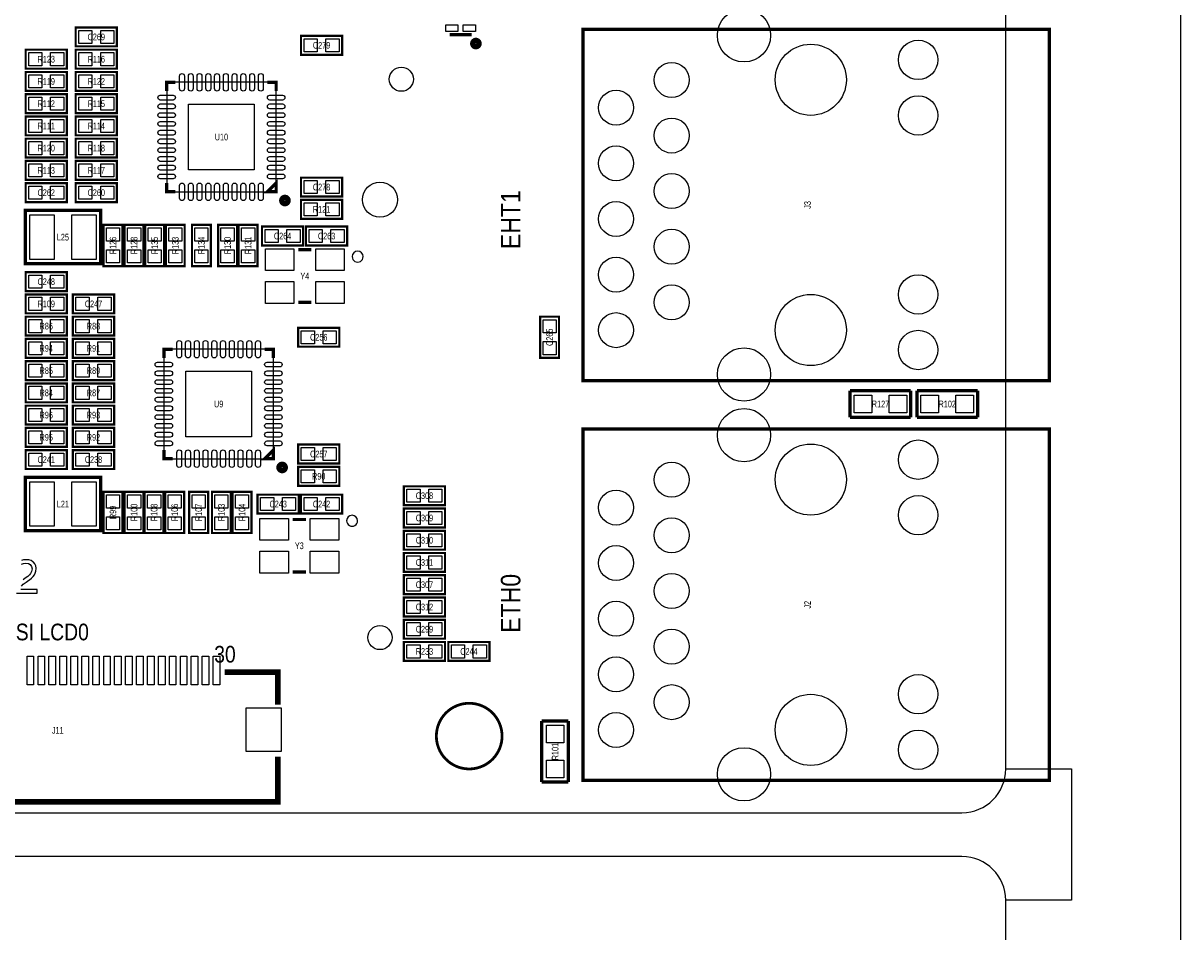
# Model space of a CAD drawing. Extents: x -8 to 119, y -73 to 71.
# Tile 11 of 12: x 66 to 119, y -5 to 36. Entities that reach past the tile are written whole.
import ezdxf
from ezdxf.enums import TextEntityAlignment as Align

# ---------------------------------------------------------------- set-up
doc = ezdxf.new("R2010")
doc.units = 0
for name, color, linetype in [('BG_OUTLINE', 12, 'CONTINUOUS'), ('BG_SILKSCREEN_TOP', 7, 'CONTINUOUS'), ('PG_SILKSCREEN_TOP', 253, 'CONTINUOUS'), ('PIN_TOP', 92, 'CONTINUOUS'), ('RD_SILKSCREEN_TOP', 7, 'CONTINUOUS')]:
    doc.layers.add(name, color=color, linetype=linetype)

msp = doc.modelspace()

# ---------------------------------------------------------------- linework, layer by layer
at = {"layer": 'BG_OUTLINE'}
for points in [[(80.99999, 70.500011, 0.414212), (80.499991, 71.00001), (1.999996, 71.00001, 0.414215), (0, 68.999989), (0, 1.999996, 0.414212), (1.999996, 0), (109.000011, 0, 0.414212), (111.000007, 1.999996), (111.000007, 68.999989, 0.414214), (109.000011, 71.00001), (83.500011, 71.00001, 0.414213), (83.000012, 70.500011), (83.000012, 66.999993, -0.414217), (81.999988, 65.999995, -0.41421), (80.99999, 66.999993)], [(30.000016, -72.500007, 0.414212), (30.500015, -73.000006), (109.000011, -73.000006, 0.414215), (111.000007, -70.999985), (111.000007, -3.999992, 0.414212), (109.000011, -1.999996), (1.999996, -1.999996, 0.414212), (0, -3.999992), (0, -70.999985, 0.414214), (1.999996, -73.000006), (27.499996, -73.000006, 0.414213), (27.999995, -72.500007), (27.999995, -68.999989, -0.414217), (29.000018, -67.999991, -0.41421), (30.000016, -68.999989)]]:
    msp.add_lwpolyline(points, format="xyb", close=True, dxfattribs=at)
msp.add_lwpolyline([(111.000007, -70.999985), (114.000001, -70.999985), (114.000001, -72.999981), (117.999993, -72.999981, 0.414214), (118.999991, -71.999983), (118.999991, 69.999987, 0.414214), (117.999993, 70.999985), (114.000001, 70.999985), (114.000001, 68.999989), (111.000007, 68.999989)], format="xyb", dxfattribs=at)
at = {"layer": 'BG_OUTLINE', "const_width": 0.127}
msp.add_lwpolyline([(88.000002, 3.499993, 0.999996), (85.000008, 3.500018, 1.000004), (88.000002, 3.499993)], format="xyb", dxfattribs=at)
at = {"layer": 'BG_OUTLINE'}
msp.add_lwpolyline([(111.000007, 1.999996), (114.000001, 1.999996), (114.000001, -3.999992), (111.000007, -3.999992)], dxfattribs=at)
at = {"layer": 'BG_SILKSCREEN_TOP'}
for points in [[(66.058288, 10.34763), (66.13332, 10.434218), (66.181427, 10.472699), (66.268016, 10.536199), (66.385415, 10.618927), (66.416199, 10.642041), (66.512389, 10.717073), (66.589377, 10.794035), (66.64518, 10.867161), (66.679801, 10.936427), (66.710585, 11.038408), (66.720212, 11.153877), (66.720212, 11.163503), (66.70482, 11.275111), (66.664408, 11.369396), (66.597073, 11.450193), (66.57782, 11.465585), (66.489301, 11.517554), (66.38732, 11.548339), (66.269946, 11.557965), (66.266111, 11.557965), (66.150642, 11.546408), (66.050592, 11.517554)], [(66.060218, 11.352073), (66.142946, 11.384788), (66.248788, 11.39825), (66.256484, 11.39825), (66.369997, 11.380927), (66.456611, 11.330889), (66.512389, 11.250092), (66.533573, 11.138484), (66.533573, 11.132718), (66.51625, 11.023016), (66.468142, 10.926826), (66.416199, 10.863326), (66.335377, 10.790199), (66.227604, 10.709377), (66.125623, 10.63625)], [(65.823541, 10.03206), (66.764484, 10.03206), (66.764484, 10.201377), (66.019807, 10.201377)]]:
    msp.add_lwpolyline(points, dxfattribs=at)
at = {"layer": 'PG_SILKSCREEN_TOP'}
for points, const_width in [([(70.4088, 35.0012), (68.5292, 35.0012), (68.5292, 35.8648), (70.4088, 35.8648), (70.4088, 35.0012)], 0.1016), ([(78.8162, 35.4838), (80.6958, 35.4838), (80.6958, 34.6202), (78.8162, 34.6202), (78.8162, 35.4838)], 0.1016), ([(85.605874, 35.530028), (86.606126, 35.530028)], 0.150114), ([(113.000003, 19.739991), (113.000003, 35.779989), (91.699994, 35.779989), (91.699994, 19.739991), (113.000003, 19.739991)], 0.150012), ([(68.1228, 33.9852), (66.2432, 33.9852), (66.2432, 34.8488), (68.1228, 34.8488), (68.1228, 33.9852)], 0.1016), ([(68.5292, 34.8488), (70.4088, 34.8488), (70.4088, 33.9852), (68.5292, 33.9852), (68.5292, 34.8488)], 0.1016), ([(68.1228, 32.9692), (66.2432, 32.9692), (66.2432, 33.8328), (68.1228, 33.8328), (68.1228, 32.9692)], 0.1016), ([(68.5292, 33.8328), (70.4088, 33.8328), (70.4088, 32.9692), (68.5292, 32.9692), (68.5292, 33.8328)], 0.1016), ([(73.083928, 33.361122), (72.683878, 33.361122), (72.683878, 32.961072)], 0.150114), ([(77.684122, 32.961072), (77.684122, 33.361122), (77.284072, 33.361122)], 0.150114), ([(66.2432, 32.8168), (68.1228, 32.8168), (68.1228, 31.9532), (66.2432, 31.9532), (66.2432, 32.8168)], 0.1016), ([(68.5292, 32.8168), (70.4088, 32.8168), (70.4088, 31.9532), (68.5292, 31.9532), (68.5292, 32.8168)], 0.1016), ([(66.2432, 31.8008), (68.1228, 31.8008), (68.1228, 30.9372), (66.2432, 30.9372), (66.2432, 31.8008)], 0.1016), ([(68.5292, 31.8008), (70.4088, 31.8008), (70.4088, 30.9372), (68.5292, 30.9372), (68.5292, 31.8008)], 0.1016), ([(68.1228, 29.9212), (66.2432, 29.9212), (66.2432, 30.7848), (68.1228, 30.7848), (68.1228, 29.9212)], 0.1016), ([(68.5292, 30.7848), (70.4088, 30.7848), (70.4088, 29.9212), (68.5292, 29.9212), (68.5292, 30.7848)], 0.1016), ([(66.2432, 29.7688), (68.1228, 29.7688), (68.1228, 28.9052), (66.2432, 28.9052), (66.2432, 29.7688)], 0.1016), ([(68.5292, 29.7688), (70.4088, 29.7688), (70.4088, 28.9052), (68.5292, 28.9052), (68.5292, 29.7688)], 0.1016), ([(66.2432, 28.7528), (68.1228, 28.7528), (68.1228, 27.8892), (66.2432, 27.8892), (66.2432, 28.7528)], 0.1016), ([(70.4088, 27.8892), (68.5292, 27.8892), (68.5292, 28.7528), (70.4088, 28.7528), (70.4088, 27.8892)], 0.1016), ([(73.083928, 28.360878), (72.683878, 28.360878), (72.683878, 28.760928)], 0.150114), ([(77.684122, 28.760928), (77.684122, 28.360878), (77.284072, 28.360878), (77.684122, 28.760928)], 0.150114), ([(78.8162, 29.0068), (80.6958, 29.0068), (80.6958, 28.1432), (78.8162, 28.1432), (78.8162, 29.0068)], 0.1016), ([(78.8162, 27.9908), (80.6958, 27.9908), (80.6958, 27.1272), (78.8162, 27.1272), (78.8162, 27.9908)], 0.1016), ([(69.663818, 27.51201), (66.226182, 27.51201), (66.226182, 25.071832), (69.664072, 25.071832), (69.664072, 27.51201), (69.663818, 27.51201)], 0.1524), ([(69.7992, 24.9682), (69.7992, 26.8478), (70.6628, 26.8478), (70.6628, 24.9682), (69.7992, 24.9682)], 0.1016), ([(70.7644, 24.9682), (70.7644, 26.8478), (71.628, 26.8478), (71.628, 24.9682), (70.7644, 24.9682)], 0.1016), ([(72.5678, 26.8478), (72.5678, 24.9682), (71.7042, 24.9682), (71.7042, 26.8478), (72.5678, 26.8478)], 0.1016), ([(73.5076, 26.8478), (73.5076, 24.9682), (72.644, 24.9682), (72.644, 26.8478), (73.5076, 26.8478)], 0.1016), ([(74.7014, 26.8478), (74.7014, 24.9682), (73.8378, 24.9682), (73.8378, 26.8478), (74.7014, 26.8478)], 0.1016), ([(75.0316, 24.9682), (75.0316, 26.8478), (75.8952, 26.8478), (75.8952, 24.9682), (75.0316, 24.9682)], 0.1016), ([(75.9714, 24.9682), (75.9714, 26.8478), (76.835, 26.8478), (76.835, 24.9682), (75.9714, 24.9682)], 0.1016), ([(78.9178, 25.908), (77.0382, 25.908), (77.0382, 26.7716), (78.9178, 26.7716), (78.9178, 25.908)], 0.1016), ([(79.0448, 26.7716), (80.9244, 26.7716), (80.9244, 25.908), (79.0448, 25.908), (79.0448, 26.7716)], 0.1016), ([(79.293999, 25.710998), (78.694001, 25.710998)], 0.150012), ([(68.1228, 23.8252), (66.2432, 23.8252), (66.2432, 24.6888), (68.1228, 24.6888), (68.1228, 23.8252)], 0.1016), ([(68.1228, 22.8092), (66.2432, 22.8092), (66.2432, 23.6728), (68.1228, 23.6728), (68.1228, 22.8092)], 0.1016), ([(70.2818, 22.8092), (68.4022, 22.8092), (68.4022, 23.6728), (70.2818, 23.6728), (70.2818, 22.8092)], 0.1016), ([(79.293999, 23.311002), (78.694001, 23.311002)], 0.150012), ([(66.2432, 22.6568), (68.1228, 22.6568), (68.1228, 21.7932), (66.2432, 21.7932), (66.2432, 22.6568)], 0.1016), ([(68.4022, 22.6568), (70.2818, 22.6568), (70.2818, 21.7932), (68.4022, 21.7932), (68.4022, 22.6568)], 0.1016), ([(90.6018, 22.6568), (90.6018, 20.7772), (89.7382, 20.7772), (89.7382, 22.6568), (90.6018, 22.6568)], 0.1016), ([(68.1228, 20.7772), (66.2432, 20.7772), (66.2432, 21.6408), (68.1228, 21.6408), (68.1228, 20.7772)], 0.1016), ([(68.4022, 21.6408), (70.2818, 21.6408), (70.2818, 20.7772), (68.4022, 20.7772), (68.4022, 21.6408)], 0.1016), ([(78.6892, 22.1488), (80.5688, 22.1488), (80.5688, 21.2852), (78.6892, 21.2852), (78.6892, 22.1488)], 0.1016), ([(72.956928, 21.169122), (72.556878, 21.169122), (72.556878, 20.769072)], 0.150114), ([(77.557122, 20.769072), (77.557122, 21.169122), (77.157072, 21.169122)], 0.150114), ([(66.2432, 20.6248), (68.1228, 20.6248), (68.1228, 19.7612), (66.2432, 19.7612), (66.2432, 20.6248)], 0.1016), ([(68.4022, 20.6248), (70.2818, 20.6248), (70.2818, 19.7612), (68.4022, 19.7612), (68.4022, 20.6248)], 0.1016), ([(66.2432, 19.6088), (68.1228, 19.6088), (68.1228, 18.7452), (66.2432, 18.7452), (66.2432, 19.6088)], 0.1016), ([(68.4022, 19.6088), (70.2818, 19.6088), (70.2818, 18.7452), (68.4022, 18.7452), (68.4022, 19.6088)], 0.1016), ([(103.886, 18.0594), (103.886, 19.2786)], 0.1524), ([(103.886, 19.2786), (106.6673, 19.2786)], 0.1524), ([(106.6673, 19.2786), (106.6673, 18.0594)], 0.1524), ([(106.9467, 19.2786), (109.728, 19.2786)], 0.1524), ([(106.9467, 18.0594), (106.9467, 19.2786)], 0.1524), ([(109.728, 19.2786), (109.728, 18.0594)], 0.1524), ([(68.1228, 17.7292), (66.2432, 17.7292), (66.2432, 18.5928), (68.1228, 18.5928), (68.1228, 17.7292)], 0.1016), ([(68.4022, 18.5928), (70.2818, 18.5928), (70.2818, 17.7292), (68.4022, 17.7292), (68.4022, 18.5928)], 0.1016), ([(106.6673, 18.0594), (103.886, 18.0594)], 0.1524), ([(109.728, 18.0594), (106.9467, 18.0594)], 0.1524), ([(68.1228, 16.7132), (66.2432, 16.7132), (66.2432, 17.5768), (68.1228, 17.5768), (68.1228, 16.7132)], 0.1016), ([(68.4022, 17.5768), (70.2818, 17.5768), (70.2818, 16.7132), (68.4022, 16.7132), (68.4022, 17.5768)], 0.1016), ([(113.000003, 1.480007), (113.000003, 17.520006), (91.699994, 17.520006), (91.699994, 1.480007), (113.000003, 1.480007)], 0.150012), ([(66.2432, 16.5608), (68.1228, 16.5608), (68.1228, 15.6972), (66.2432, 15.6972), (66.2432, 16.5608)], 0.1016), ([(70.2818, 15.6972), (68.4022, 15.6972), (68.4022, 16.5608), (70.2818, 16.5608), (70.2818, 15.6972)], 0.1016), ([(72.956928, 16.168878), (72.556878, 16.168878), (72.556878, 16.568928)], 0.150114), ([(77.557122, 16.568928), (77.557122, 16.168878), (77.157072, 16.168878), (77.557122, 16.568928)], 0.150114), ([(78.6892, 16.8148), (80.5688, 16.8148), (80.5688, 15.9512), (78.6892, 15.9512), (78.6892, 16.8148)], 0.1016), ([(69.663818, 15.32001), (66.226182, 15.32001), (66.226182, 12.879832), (69.664072, 12.879832), (69.664072, 15.32001), (69.663818, 15.32001)], 0.1524), ([(78.6892, 15.7988), (80.5688, 15.7988), (80.5688, 14.9352), (78.6892, 14.9352), (78.6892, 15.7988)], 0.1016), ([(83.5152, 14.9098), (85.3948, 14.9098), (85.3948, 14.0462), (83.5152, 14.0462), (83.5152, 14.9098)], 0.1016), ([(69.7992, 12.7762), (69.7992, 14.6558), (70.6628, 14.6558), (70.6628, 12.7762), (69.7992, 12.7762)], 0.1016), ([(70.7644, 12.7762), (70.7644, 14.6558), (71.628, 14.6558), (71.628, 12.7762), (70.7644, 12.7762)], 0.1016), ([(72.5424, 14.6558), (72.5424, 12.7762), (71.6788, 12.7762), (71.6788, 14.6558), (72.5424, 14.6558)], 0.1016), ([(73.4822, 14.6558), (73.4822, 12.7762), (72.6186, 12.7762), (72.6186, 14.6558), (73.4822, 14.6558)], 0.1016), ([(74.5744, 14.6558), (74.5744, 12.7762), (73.7108, 12.7762), (73.7108, 14.6558), (74.5744, 14.6558)], 0.1016), ([(74.7522, 12.7762), (74.7522, 14.6558), (75.6158, 14.6558), (75.6158, 12.7762), (74.7522, 12.7762)], 0.1016), ([(75.692, 12.7762), (75.692, 14.6558), (76.5556, 14.6558), (76.5556, 12.7762), (75.692, 12.7762)], 0.1016), ([(78.7146, 13.6652), (76.835, 13.6652), (76.835, 14.5288), (78.7146, 14.5288), (78.7146, 13.6652)], 0.1016), ([(78.8162, 14.5288), (80.6958, 14.5288), (80.6958, 13.6652), (78.8162, 13.6652), (78.8162, 14.5288)], 0.1016), ([(83.5152, 13.8938), (85.3948, 13.8938), (85.3948, 13.0302), (83.5152, 13.0302), (83.5152, 13.8938)], 0.1016), ([(79.039999, 13.391998), (78.440001, 13.391998)], 0.150012), ([(83.5152, 12.8778), (85.3948, 12.8778), (85.3948, 12.0142), (83.5152, 12.0142), (83.5152, 12.8778)], 0.1016), ([(83.5152, 11.8618), (85.3948, 11.8618), (85.3948, 10.9982), (83.5152, 10.9982), (83.5152, 11.8618)], 0.1016), ([(79.039999, 10.992002), (78.440001, 10.992002)], 0.150012), ([(83.5152, 10.8458), (85.3948, 10.8458), (85.3948, 9.9822), (83.5152, 9.9822), (83.5152, 10.8458)], 0.1016), ([(83.5152, 9.8298), (85.3948, 9.8298), (85.3948, 8.9662), (83.5152, 8.9662), (83.5152, 9.8298)], 0.1016), ([(83.5152, 8.8138), (85.3948, 8.8138), (85.3948, 7.9502), (83.5152, 7.9502), (83.5152, 8.8138)], 0.1016), ([(85.3948, 6.9342), (83.5152, 6.9342), (83.5152, 7.7978), (85.3948, 7.7978), (85.3948, 6.9342)], 0.1016), ([(87.4268, 6.9342), (85.5472, 6.9342), (85.5472, 7.7978), (87.4268, 7.7978), (87.4268, 6.9342)], 0.1016), ([(75.339194, 6.41731), (77.758087, 6.41731), (77.758087, 4.928413)], 0.254), ([(89.8144, 1.4097), (89.8144, 4.191)], 0.1524), ([(89.8144, 4.191), (91.0336, 4.191)], 0.1524), ([(91.0336, 4.191), (91.0336, 1.4097)], 0.1524), ([(77.758087, 2.566213), (77.758087, 0.497307), (57.667982, 0.497307), (57.658, 0.507314), (57.658102, 0.507416), (57.658102, 2.566213)], 0.254), ([(91.0336, 1.4097), (89.8144, 1.4097)], 0.1524)]:
    msp.add_lwpolyline(points, dxfattribs=dict(at, const_width=const_width))
at = {"layer": 'PG_SILKSCREEN_TOP', "const_width": 0.249936}
for points in [[(86.947451, 35.130003, 0.999976), (86.664546, 35.130003, 1.000024), (86.947451, 35.130003)], [(78.225294, 27.961006, 0.999959), (77.942694, 27.961006, 1.000041), (78.225294, 27.961006)], [(78.098294, 15.769006, 0.999959), (77.815694, 15.769006, 1.000041), (78.098294, 15.769006)]]:
    msp.add_lwpolyline(points, format="xyb", dxfattribs=at)
at = {"layer": 'PG_SILKSCREEN_TOP'}
for points in [[(77.684122, 33.361122), (72.683878, 33.361122), (72.683878, 28.360878), (77.684122, 28.360878), (77.684122, 33.361122)], [(77.557122, 21.169122), (72.556878, 21.169122), (72.556878, 16.168878), (77.557122, 16.168878), (77.557122, 21.169122)]]:
    msp.add_lwpolyline(points, dxfattribs=at)
for points in [[(81.656987, 25.4, 1), (81.157018, 25.400007, 1)], [(81.402987, 13.335, 1), (80.903018, 13.335007, 1)]]:
    msp.add_lwpolyline(points, format="xyb", close=True, dxfattribs=at)
at = {"layer": 'PIN_TOP'}
for points in [[(85.980905, 35.680002), (85.430995, 35.680002), (85.430995, 35.980002), (85.980905, 35.980002)], [(86.781005, 35.680002), (86.231095, 35.680002), (86.231095, 35.980002), (86.781005, 35.980002)], [(69.268823, 35.732695), (69.268823, 35.133305), (68.669433, 35.133305), (68.669433, 35.732695)], [(70.268567, 35.732695), (70.268567, 35.133305), (69.669177, 35.133305), (69.669177, 35.732695)], [(78.956433, 34.752305), (78.956433, 35.351695), (79.555823, 35.351695), (79.555823, 34.752305)], [(79.956177, 34.752305), (79.956177, 35.351695), (80.555567, 35.351695), (80.555567, 34.752305)], [(66.982823, 34.716695), (66.982823, 34.117305), (66.383433, 34.117305), (66.383433, 34.716695)], [(67.982567, 34.716695), (67.982567, 34.117305), (67.383177, 34.117305), (67.383177, 34.716695)], [(68.669433, 34.117305), (68.669433, 34.716695), (69.268823, 34.716695), (69.268823, 34.117305)], [(69.669177, 34.117305), (69.669177, 34.716695), (70.268567, 34.716695), (70.268567, 34.117305)], [(66.982823, 33.700695), (66.982823, 33.101305), (66.383433, 33.101305), (66.383433, 33.700695)], [(67.982567, 33.700695), (67.982567, 33.101305), (67.383177, 33.101305), (67.383177, 33.700695)], [(68.669433, 33.101305), (68.669433, 33.700695), (69.268823, 33.700695), (69.268823, 33.101305)], [(69.669177, 33.101305), (69.669177, 33.700695), (70.268567, 33.700695), (70.268567, 33.101305)], [(66.383433, 32.085305), (66.383433, 32.684695), (66.982823, 32.684695), (66.982823, 32.085305)], [(67.383177, 32.085305), (67.383177, 32.684695), (67.982567, 32.684695), (67.982567, 32.085305)], [(68.669433, 32.085305), (68.669433, 32.684695), (69.268823, 32.684695), (69.268823, 32.085305)], [(69.669177, 32.085305), (69.669177, 32.684695), (70.268567, 32.684695), (70.268567, 32.085305)], [(76.683997, 32.360997), (76.683997, 29.361003), (73.684003, 29.361003), (73.684003, 32.360997)], [(66.383433, 31.069305), (66.383433, 31.668695), (66.982823, 31.668695), (66.982823, 31.069305)], [(67.383177, 31.069305), (67.383177, 31.668695), (67.982567, 31.668695), (67.982567, 31.069305)], [(68.669433, 31.069305), (68.669433, 31.668695), (69.268823, 31.668695), (69.268823, 31.069305)], [(69.669177, 31.069305), (69.669177, 31.668695), (70.268567, 31.668695), (70.268567, 31.069305)], [(66.982823, 30.652695), (66.982823, 30.053305), (66.383433, 30.053305), (66.383433, 30.652695)], [(67.982567, 30.652695), (67.982567, 30.053305), (67.383177, 30.053305), (67.383177, 30.652695)], [(68.669433, 30.053305), (68.669433, 30.652695), (69.268823, 30.652695), (69.268823, 30.053305)], [(69.669177, 30.053305), (69.669177, 30.652695), (70.268567, 30.652695), (70.268567, 30.053305)], [(66.383433, 29.037305), (66.383433, 29.636695), (66.982823, 29.636695), (66.982823, 29.037305)], [(67.383177, 29.037305), (67.383177, 29.636695), (67.982567, 29.636695), (67.982567, 29.037305)], [(68.669433, 29.037305), (68.669433, 29.636695), (69.268823, 29.636695), (69.268823, 29.037305)], [(69.669177, 29.037305), (69.669177, 29.636695), (70.268567, 29.636695), (70.268567, 29.037305)], [(66.383433, 28.021305), (66.383433, 28.620695), (66.982823, 28.620695), (66.982823, 28.021305)], [(67.383177, 28.021305), (67.383177, 28.620695), (67.982567, 28.620695), (67.982567, 28.021305)], [(69.268823, 28.620695), (69.268823, 28.021305), (68.669433, 28.021305), (68.669433, 28.620695)], [(70.268567, 28.620695), (70.268567, 28.021305), (69.669177, 28.021305), (69.669177, 28.620695)], [(78.956433, 28.275305), (78.956433, 28.874695), (79.555823, 28.874695), (79.555823, 28.275305)], [(79.956177, 28.275305), (79.956177, 28.874695), (80.555567, 28.874695), (80.555567, 28.275305)], [(78.956433, 27.259305), (78.956433, 27.858695), (79.555823, 27.858695), (79.555823, 27.259305)], [(79.956177, 27.259305), (79.956177, 27.858695), (80.555567, 27.858695), (80.555567, 27.259305)], [(67.54495, 27.305), (67.54495, 25.273), (66.42735, 25.273), (66.42735, 27.305)], [(69.46265, 27.305), (69.46265, 25.273), (68.34505, 25.273), (68.34505, 27.305)], [(70.530695, 26.108177), (69.931305, 26.108177), (69.931305, 26.707567), (70.530695, 26.707567)], [(71.495895, 26.108177), (70.896505, 26.108177), (70.896505, 26.707567), (71.495895, 26.707567)], [(71.836305, 26.707567), (72.435695, 26.707567), (72.435695, 26.108177), (71.836305, 26.108177)], [(72.776105, 26.707567), (73.375495, 26.707567), (73.375495, 26.108177), (72.776105, 26.108177)], [(73.969905, 26.707567), (74.569295, 26.707567), (74.569295, 26.108177), (73.969905, 26.108177)], [(75.763095, 26.108177), (75.163705, 26.108177), (75.163705, 26.707567), (75.763095, 26.707567)], [(76.702895, 26.108177), (76.103505, 26.108177), (76.103505, 26.707567), (76.702895, 26.707567)], [(77.777823, 26.639495), (77.777823, 26.040105), (77.178433, 26.040105), (77.178433, 26.639495)], [(78.777567, 26.639495), (78.777567, 26.040105), (78.178177, 26.040105), (78.178177, 26.639495)], [(79.185033, 26.040105), (79.185033, 26.639495), (79.784423, 26.639495), (79.784423, 26.040105)], [(80.184777, 26.040105), (80.184777, 26.639495), (80.784167, 26.639495), (80.784167, 26.040105)], [(70.530695, 25.108433), (69.931305, 25.108433), (69.931305, 25.707823), (70.530695, 25.707823)], [(71.495895, 25.108433), (70.896505, 25.108433), (70.896505, 25.707823), (71.495895, 25.707823)], [(71.836305, 25.707823), (72.435695, 25.707823), (72.435695, 25.108433), (71.836305, 25.108433)], [(72.776105, 25.707823), (73.375495, 25.707823), (73.375495, 25.108433), (72.776105, 25.108433)], [(73.969905, 25.707823), (74.569295, 25.707823), (74.569295, 25.108433), (73.969905, 25.108433)], [(75.763095, 25.108433), (75.163705, 25.108433), (75.163705, 25.707823), (75.763095, 25.707823)], [(76.702895, 25.108433), (76.103505, 25.108433), (76.103505, 25.707823), (76.702895, 25.707823)], [(78.493988, 25.76101), (78.493988, 24.761012), (77.193991, 24.761012), (77.193991, 25.76101)], [(80.794009, 25.76101), (80.794009, 24.761012), (79.494012, 24.761012), (79.494012, 25.76101)], [(66.982823, 24.556695), (66.982823, 23.957305), (66.383433, 23.957305), (66.383433, 24.556695)], [(67.982567, 24.556695), (67.982567, 23.957305), (67.383177, 23.957305), (67.383177, 24.556695)], [(78.493988, 24.260988), (78.493988, 23.26099), (77.193991, 23.26099), (77.193991, 24.260988)], [(80.794009, 24.260988), (80.794009, 23.26099), (79.494012, 23.26099), (79.494012, 24.260988)], [(66.982823, 23.540695), (66.982823, 22.941305), (66.383433, 22.941305), (66.383433, 23.540695)], [(67.982567, 23.540695), (67.982567, 22.941305), (67.383177, 22.941305), (67.383177, 23.540695)], [(69.141823, 23.540695), (69.141823, 22.941305), (68.542433, 22.941305), (68.542433, 23.540695)], [(70.141567, 23.540695), (70.141567, 22.941305), (69.542177, 22.941305), (69.542177, 23.540695)], [(66.383433, 21.925305), (66.383433, 22.524695), (66.982823, 22.524695), (66.982823, 21.925305)], [(67.383177, 21.925305), (67.383177, 22.524695), (67.982567, 22.524695), (67.982567, 21.925305)], [(68.542433, 21.925305), (68.542433, 22.524695), (69.141823, 22.524695), (69.141823, 21.925305)], [(69.542177, 21.925305), (69.542177, 22.524695), (70.141567, 22.524695), (70.141567, 21.925305)], [(89.870305, 22.516567), (90.469695, 22.516567), (90.469695, 21.917177), (89.870305, 21.917177)], [(78.829433, 21.417305), (78.829433, 22.016695), (79.428823, 22.016695), (79.428823, 21.417305)], [(79.829177, 21.417305), (79.829177, 22.016695), (80.428567, 22.016695), (80.428567, 21.417305)], [(66.982823, 21.508695), (66.982823, 20.909305), (66.383433, 20.909305), (66.383433, 21.508695)], [(67.982567, 21.508695), (67.982567, 20.909305), (67.383177, 20.909305), (67.383177, 21.508695)], [(68.542433, 20.909305), (68.542433, 21.508695), (69.141823, 21.508695), (69.141823, 20.909305)], [(69.542177, 20.909305), (69.542177, 21.508695), (70.141567, 21.508695), (70.141567, 20.909305)], [(89.870305, 21.516823), (90.469695, 21.516823), (90.469695, 20.917433), (89.870305, 20.917433)], [(66.383433, 19.893305), (66.383433, 20.492695), (66.982823, 20.492695), (66.982823, 19.893305)], [(67.383177, 19.893305), (67.383177, 20.492695), (67.982567, 20.492695), (67.982567, 19.893305)], [(68.542433, 19.893305), (68.542433, 20.492695), (69.141823, 20.492695), (69.141823, 19.893305)], [(69.542177, 19.893305), (69.542177, 20.492695), (70.141567, 20.492695), (70.141567, 19.893305)], [(76.556997, 20.168997), (76.556997, 17.169003), (73.557003, 17.169003), (73.557003, 20.168997)], [(66.383433, 18.877305), (66.383433, 19.476695), (66.982823, 19.476695), (66.982823, 18.877305)], [(67.383177, 18.877305), (67.383177, 19.476695), (67.982567, 19.476695), (67.982567, 18.877305)], [(68.542433, 18.877305), (68.542433, 19.476695), (69.141823, 19.476695), (69.141823, 18.877305)], [(69.542177, 18.877305), (69.542177, 19.476695), (70.141567, 19.476695), (70.141567, 18.877305)], [(104.88295, 19.06905), (104.88295, 18.26895), (104.08285, 18.26895), (104.08285, 19.06905)], [(106.48315, 19.06905), (106.48315, 18.26895), (105.68305, 18.26895), (105.68305, 19.06905)], [(107.13085, 18.26895), (107.13085, 19.06905), (107.93095, 19.06905), (107.93095, 18.26895)], [(108.73105, 18.26895), (108.73105, 19.06905), (109.53115, 19.06905), (109.53115, 18.26895)], [(66.982823, 18.460695), (66.982823, 17.861305), (66.383433, 17.861305), (66.383433, 18.460695)], [(67.982567, 18.460695), (67.982567, 17.861305), (67.383177, 17.861305), (67.383177, 18.460695)], [(68.542433, 17.861305), (68.542433, 18.460695), (69.141823, 18.460695), (69.141823, 17.861305)], [(69.542177, 17.861305), (69.542177, 18.460695), (70.141567, 18.460695), (70.141567, 17.861305)], [(66.982823, 17.444695), (66.982823, 16.845305), (66.383433, 16.845305), (66.383433, 17.444695)], [(67.982567, 17.444695), (67.982567, 16.845305), (67.383177, 16.845305), (67.383177, 17.444695)], [(68.542433, 16.845305), (68.542433, 17.444695), (69.141823, 17.444695), (69.141823, 16.845305)], [(69.542177, 16.845305), (69.542177, 17.444695), (70.141567, 17.444695), (70.141567, 16.845305)], [(66.383433, 15.829305), (66.383433, 16.428695), (66.982823, 16.428695), (66.982823, 15.829305)], [(67.383177, 15.829305), (67.383177, 16.428695), (67.982567, 16.428695), (67.982567, 15.829305)], [(69.141823, 16.428695), (69.141823, 15.829305), (68.542433, 15.829305), (68.542433, 16.428695)], [(70.141567, 16.428695), (70.141567, 15.829305), (69.542177, 15.829305), (69.542177, 16.428695)], [(78.829433, 16.083305), (78.829433, 16.682695), (79.428823, 16.682695), (79.428823, 16.083305)], [(79.829177, 16.083305), (79.829177, 16.682695), (80.428567, 16.682695), (80.428567, 16.083305)], [(78.829433, 15.067305), (78.829433, 15.666695), (79.428823, 15.666695), (79.428823, 15.067305)], [(79.829177, 15.067305), (79.829177, 15.666695), (80.428567, 15.666695), (80.428567, 15.067305)], [(67.54495, 15.113), (67.54495, 13.081), (66.42735, 13.081), (66.42735, 15.113)], [(69.46265, 15.113), (69.46265, 13.081), (68.34505, 13.081), (68.34505, 15.113)], [(70.530695, 13.916177), (69.931305, 13.916177), (69.931305, 14.515567), (70.530695, 14.515567)], [(71.495895, 13.916177), (70.896505, 13.916177), (70.896505, 14.515567), (71.495895, 14.515567)], [(71.810905, 14.515567), (72.410295, 14.515567), (72.410295, 13.916177), (71.810905, 13.916177)], [(72.750705, 14.515567), (73.350095, 14.515567), (73.350095, 13.916177), (72.750705, 13.916177)], [(73.842905, 14.515567), (74.442295, 14.515567), (74.442295, 13.916177), (73.842905, 13.916177)], [(75.483695, 13.916177), (74.884305, 13.916177), (74.884305, 14.515567), (75.483695, 14.515567)], [(76.423495, 13.916177), (75.824105, 13.916177), (75.824105, 14.515567), (76.423495, 14.515567)], [(77.574623, 14.396695), (77.574623, 13.797305), (76.975233, 13.797305), (76.975233, 14.396695)], [(78.574367, 14.396695), (78.574367, 13.797305), (77.974977, 13.797305), (77.974977, 14.396695)], [(78.956433, 13.797305), (78.956433, 14.396695), (79.555823, 14.396695), (79.555823, 13.797305)], [(79.956177, 13.797305), (79.956177, 14.396695), (80.555567, 14.396695), (80.555567, 13.797305)], [(83.655433, 14.178305), (83.655433, 14.777695), (84.254823, 14.777695), (84.254823, 14.178305)], [(84.655177, 14.178305), (84.655177, 14.777695), (85.254567, 14.777695), (85.254567, 14.178305)], [(83.655433, 13.162305), (83.655433, 13.761695), (84.254823, 13.761695), (84.254823, 13.162305)], [(84.655177, 13.162305), (84.655177, 13.761695), (85.254567, 13.761695), (85.254567, 13.162305)], [(70.530695, 12.916433), (69.931305, 12.916433), (69.931305, 13.515823), (70.530695, 13.515823)], [(71.495895, 12.916433), (70.896505, 12.916433), (70.896505, 13.515823), (71.495895, 13.515823)], [(71.810905, 13.515823), (72.410295, 13.515823), (72.410295, 12.916433), (71.810905, 12.916433)], [(72.750705, 13.515823), (73.350095, 13.515823), (73.350095, 12.916433), (72.750705, 12.916433)], [(73.842905, 13.515823), (74.442295, 13.515823), (74.442295, 12.916433), (73.842905, 12.916433)], [(75.483695, 12.916433), (74.884305, 12.916433), (74.884305, 13.515823), (75.483695, 13.515823)], [(76.423495, 12.916433), (75.824105, 12.916433), (75.824105, 13.515823), (76.423495, 13.515823)], [(78.239988, 13.44201), (78.239988, 12.442012), (76.939991, 12.442012), (76.939991, 13.44201)], [(80.540009, 13.44201), (80.540009, 12.442012), (79.240012, 12.442012), (79.240012, 13.44201)], [(83.655433, 12.146305), (83.655433, 12.745695), (84.254823, 12.745695), (84.254823, 12.146305)], [(84.655177, 12.146305), (84.655177, 12.745695), (85.254567, 12.745695), (85.254567, 12.146305)], [(78.239988, 11.941988), (78.239988, 10.94199), (76.939991, 10.94199), (76.939991, 11.941988)], [(80.540009, 11.941988), (80.540009, 10.94199), (79.240012, 10.94199), (79.240012, 11.941988)], [(83.655433, 11.130305), (83.655433, 11.729695), (84.254823, 11.729695), (84.254823, 11.130305)], [(84.655177, 11.130305), (84.655177, 11.729695), (85.254567, 11.729695), (85.254567, 11.130305)], [(83.655433, 10.114305), (83.655433, 10.713695), (84.254823, 10.713695), (84.254823, 10.114305)], [(84.655177, 10.114305), (84.655177, 10.713695), (85.254567, 10.713695), (85.254567, 10.114305)], [(83.655433, 9.098305), (83.655433, 9.697695), (84.254823, 9.697695), (84.254823, 9.098305)], [(84.655177, 9.098305), (84.655177, 9.697695), (85.254567, 9.697695), (85.254567, 9.098305)], [(83.655433, 8.082305), (83.655433, 8.681695), (84.254823, 8.681695), (84.254823, 8.082305)], [(84.655177, 8.082305), (84.655177, 8.681695), (85.254567, 8.681695), (85.254567, 8.082305)], [(84.254823, 7.665695), (84.254823, 7.066305), (83.655433, 7.066305), (83.655433, 7.665695)], [(85.254567, 7.665695), (85.254567, 7.066305), (84.655177, 7.066305), (84.655177, 7.665695)], [(86.286823, 7.665695), (86.286823, 7.066305), (85.687433, 7.066305), (85.687433, 7.665695)], [(87.286567, 7.665695), (87.286567, 7.066305), (86.687177, 7.066305), (86.687177, 7.665695)], [(66.308072, 5.847309), (66.308072, 7.147306), (66.608071, 7.147306), (66.608071, 5.847309)], [(66.808172, 5.847309), (66.808172, 7.147306), (67.108172, 7.147306), (67.108172, 5.847309)], [(67.30807, 5.847309), (67.30807, 7.147306), (67.608069, 7.147306), (67.608069, 5.847309)], [(67.80817, 5.847309), (67.80817, 7.147306), (68.10817, 7.147306), (68.10817, 5.847309)], [(68.308068, 5.847309), (68.308068, 7.147306), (68.608067, 7.147306), (68.608067, 5.847309)], [(68.808168, 5.847309), (68.808168, 7.147306), (69.108168, 7.147306), (69.108168, 5.847309)], [(69.308091, 5.847309), (69.308091, 7.147306), (69.60809, 7.147306), (69.60809, 5.847309)], [(69.808192, 5.847309), (69.808192, 7.147306), (70.108191, 7.147306), (70.108191, 5.847309)], [(70.308089, 5.847309), (70.308089, 7.147306), (70.608088, 7.147306), (70.608088, 5.847309)], [(70.80819, 5.847309), (70.80819, 7.147306), (71.108189, 7.147306), (71.108189, 5.847309)], [(71.308087, 5.847309), (71.308087, 7.147306), (71.608086, 7.147306), (71.608086, 5.847309)], [(71.808188, 5.847309), (71.808188, 7.147306), (72.108187, 7.147306), (72.108187, 5.847309)], [(72.308085, 5.847309), (72.308085, 7.147306), (72.608084, 7.147306), (72.608084, 5.847309)], [(72.808186, 5.847309), (72.808186, 7.147306), (73.108185, 7.147306), (73.108185, 5.847309)], [(73.308083, 5.847309), (73.308083, 7.147306), (73.608082, 7.147306), (73.608082, 5.847309)], [(73.808184, 5.847309), (73.808184, 7.147306), (74.108183, 7.147306), (74.108183, 5.847309)], [(74.307979, 5.847309), (74.307979, 7.147306), (74.607979, 7.147306), (74.607979, 5.847309)], [(74.808182, 5.847309), (74.808182, 7.147306), (75.108181, 7.147306), (75.108181, 5.847309)], [(76.308052, 2.797302), (76.308052, 4.797298), (77.907947, 4.797298), (77.907947, 2.797302)], [(90.82405, 3.19405), (90.02395, 3.19405), (90.02395, 3.99415), (90.82405, 3.99415)], [(90.82405, 1.59385), (90.02395, 1.59385), (90.02395, 2.39395), (90.82405, 2.39395)]]:
    msp.add_lwpolyline(points, close=True, dxfattribs=at)
for points in [[(73.273907, 33.071067), (73.273907, 33.651177, -1), (73.493897, 33.651177), (73.493897, 33.071067, -1)], [(73.673957, 33.071067), (73.673957, 33.651177, -1), (73.893947, 33.651177), (73.893947, 33.071067, -1)], [(74.074007, 33.071067), (74.074007, 33.651177, -1), (74.293997, 33.651177), (74.293997, 33.071067, -1)], [(74.474057, 33.071067), (74.474057, 33.651177, -1), (74.694047, 33.651177), (74.694047, 33.071067, -1)], [(74.874107, 33.071067), (74.874107, 33.651177, -1), (75.094097, 33.651177), (75.094097, 33.071067, -1)], [(75.273903, 33.071067), (75.273903, 33.651177, -1), (75.493893, 33.651177), (75.493893, 33.071067, -1)], [(75.673953, 33.071067), (75.673953, 33.651177, -1), (75.893943, 33.651177), (75.893943, 33.071067, -1)], [(76.074003, 33.071067), (76.074003, 33.651177, -1), (76.293993, 33.651177), (76.293993, 33.071067, -1)], [(76.474053, 33.071067), (76.474053, 33.651177, -1), (76.694043, 33.651177), (76.694043, 33.071067, -1)], [(76.874103, 33.071067), (76.874103, 33.651177, -1), (77.094093, 33.651177), (77.094093, 33.071067, -1)], [(72.393823, 32.771093), (72.973933, 32.771093, -1), (72.973933, 32.551103), (72.393823, 32.551103, -1)], [(72.393823, 32.371043), (72.973933, 32.371043, -1), (72.973933, 32.151053), (72.393823, 32.151053, -1)], [(77.394067, 32.771093), (77.974177, 32.771093, -1), (77.974177, 32.551103), (77.394067, 32.551103, -1)], [(77.394067, 32.371043), (77.974177, 32.371043, -1), (77.974177, 32.151053), (77.394067, 32.151053, -1)], [(72.393823, 31.970993), (72.973933, 31.970993, -1), (72.973933, 31.751003), (72.393823, 31.751003, -1)], [(77.394067, 31.970993), (77.974177, 31.970993, -1), (77.974177, 31.751003), (77.394067, 31.751003, -1)], [(72.393823, 31.570943), (72.973933, 31.570943, -1), (72.973933, 31.350953), (72.393823, 31.350953, -1)], [(77.394067, 31.570943), (77.974177, 31.570943, -1), (77.974177, 31.350953), (77.394067, 31.350953, -1)], [(72.393823, 31.170893), (72.973933, 31.170893, -1), (72.973933, 30.950903), (72.393823, 30.950903, -1)], [(72.393823, 30.771097), (72.973933, 30.771097, -1), (72.973933, 30.551107), (72.393823, 30.551107, -1)], [(77.394067, 31.170893), (77.974177, 31.170893, -1), (77.974177, 30.950903), (77.394067, 30.950903, -1)], [(77.394067, 30.771097), (77.974177, 30.771097, -1), (77.974177, 30.551107), (77.394067, 30.551107, -1)], [(72.393823, 30.371047), (72.973933, 30.371047, -1), (72.973933, 30.151057), (72.393823, 30.151057, -1)], [(77.394067, 30.371047), (77.974177, 30.371047, -1), (77.974177, 30.151057), (77.394067, 30.151057, -1)], [(72.393823, 29.970997), (72.973933, 29.970997, -1), (72.973933, 29.751007), (72.393823, 29.751007, -1)], [(77.394067, 29.970997), (77.974177, 29.970997, -1), (77.974177, 29.751007), (77.394067, 29.751007, -1)], [(72.393823, 29.570947), (72.973933, 29.570947, -1), (72.973933, 29.350957), (72.393823, 29.350957, -1)], [(72.393823, 29.170897), (72.973933, 29.170897, -1), (72.973933, 28.950907), (72.393823, 28.950907, -1)], [(77.394067, 29.570947), (77.974177, 29.570947, -1), (77.974177, 29.350957), (77.394067, 29.350957, -1)], [(77.394067, 29.170897), (77.974177, 29.170897, -1), (77.974177, 28.950907), (77.394067, 28.950907, -1)], [(73.273907, 28.070823), (73.273907, 28.650933, -1), (73.493897, 28.650933), (73.493897, 28.070823, -1)], [(73.673957, 28.070823), (73.673957, 28.650933, -1), (73.893947, 28.650933), (73.893947, 28.070823, -1)], [(74.074007, 28.070823), (74.074007, 28.650933, -1), (74.293997, 28.650933), (74.293997, 28.070823, -1)], [(74.474057, 28.070823), (74.474057, 28.650933, -1), (74.694047, 28.650933), (74.694047, 28.070823, -1)], [(74.874107, 28.070823), (74.874107, 28.650933, -1), (75.094097, 28.650933), (75.094097, 28.070823, -1)], [(75.273903, 28.070823), (75.273903, 28.650933, -1), (75.493893, 28.650933), (75.493893, 28.070823, -1)], [(75.673953, 28.070823), (75.673953, 28.650933, -1), (75.893943, 28.650933), (75.893943, 28.070823, -1)], [(76.074003, 28.070823), (76.074003, 28.650933, -1), (76.293993, 28.650933), (76.293993, 28.070823, -1)], [(76.474053, 28.070823), (76.474053, 28.650933, -1), (76.694043, 28.650933), (76.694043, 28.070823, -1)], [(76.874103, 28.070823), (76.874103, 28.650933, -1), (77.094093, 28.650933), (77.094093, 28.070823, -1)], [(73.146907, 20.879067), (73.146907, 21.459177, -1), (73.366897, 21.459177), (73.366897, 20.879067, -1)], [(73.546957, 20.879067), (73.546957, 21.459177, -1), (73.766947, 21.459177), (73.766947, 20.879067, -1)], [(73.947007, 20.879067), (73.947007, 21.459177, -1), (74.166997, 21.459177), (74.166997, 20.879067, -1)], [(74.347057, 20.879067), (74.347057, 21.459177, -1), (74.567047, 21.459177), (74.567047, 20.879067, -1)], [(74.747107, 20.879067), (74.747107, 21.459177, -1), (74.967097, 21.459177), (74.967097, 20.879067, -1)], [(75.146903, 20.879067), (75.146903, 21.459177, -1), (75.366893, 21.459177), (75.366893, 20.879067, -1)], [(75.546953, 20.879067), (75.546953, 21.459177, -1), (75.766943, 21.459177), (75.766943, 20.879067, -1)], [(75.947003, 20.879067), (75.947003, 21.459177, -1), (76.166993, 21.459177), (76.166993, 20.879067, -1)], [(76.347053, 20.879067), (76.347053, 21.459177, -1), (76.567043, 21.459177), (76.567043, 20.879067, -1)], [(76.747103, 20.879067), (76.747103, 21.459177, -1), (76.967093, 21.459177), (76.967093, 20.879067, -1)], [(72.266823, 20.579093), (72.846933, 20.579093, -1), (72.846933, 20.359103), (72.266823, 20.359103, -1)], [(72.266823, 20.179043), (72.846933, 20.179043, -1), (72.846933, 19.959053), (72.266823, 19.959053, -1)], [(77.267067, 20.579093), (77.847177, 20.579093, -1), (77.847177, 20.359103), (77.267067, 20.359103, -1)], [(77.267067, 20.179043), (77.847177, 20.179043, -1), (77.847177, 19.959053), (77.267067, 19.959053, -1)], [(72.266823, 19.778993), (72.846933, 19.778993, -1), (72.846933, 19.559003), (72.266823, 19.559003, -1)], [(77.267067, 19.778993), (77.847177, 19.778993, -1), (77.847177, 19.559003), (77.267067, 19.559003, -1)], [(72.266823, 19.378943), (72.846933, 19.378943, -1), (72.846933, 19.158953), (72.266823, 19.158953, -1)], [(77.267067, 19.378943), (77.847177, 19.378943, -1), (77.847177, 19.158953), (77.267067, 19.158953, -1)], [(72.266823, 18.978893), (72.846933, 18.978893, -1), (72.846933, 18.758903), (72.266823, 18.758903, -1)], [(72.266823, 18.579097), (72.846933, 18.579097, -1), (72.846933, 18.359107), (72.266823, 18.359107, -1)], [(77.267067, 18.978893), (77.847177, 18.978893, -1), (77.847177, 18.758903), (77.267067, 18.758903, -1)], [(77.267067, 18.579097), (77.847177, 18.579097, -1), (77.847177, 18.359107), (77.267067, 18.359107, -1)], [(72.266823, 18.179047), (72.846933, 18.179047, -1), (72.846933, 17.959057), (72.266823, 17.959057, -1)], [(77.267067, 18.179047), (77.847177, 18.179047, -1), (77.847177, 17.959057), (77.267067, 17.959057, -1)], [(72.266823, 17.778997), (72.846933, 17.778997, -1), (72.846933, 17.559007), (72.266823, 17.559007, -1)], [(77.267067, 17.778997), (77.847177, 17.778997, -1), (77.847177, 17.559007), (77.267067, 17.559007, -1)], [(72.266823, 17.378947), (72.846933, 17.378947, -1), (72.846933, 17.158957), (72.266823, 17.158957, -1)], [(72.266823, 16.978897), (72.846933, 16.978897, -1), (72.846933, 16.758907), (72.266823, 16.758907, -1)], [(77.267067, 17.378947), (77.847177, 17.378947, -1), (77.847177, 17.158957), (77.267067, 17.158957, -1)], [(77.267067, 16.978897), (77.847177, 16.978897, -1), (77.847177, 16.758907), (77.267067, 16.758907, -1)], [(73.146907, 15.878823), (73.146907, 16.458933, -1), (73.366897, 16.458933), (73.366897, 15.878823, -1)], [(73.546957, 15.878823), (73.546957, 16.458933, -1), (73.766947, 16.458933), (73.766947, 15.878823, -1)], [(73.947007, 15.878823), (73.947007, 16.458933, -1), (74.166997, 16.458933), (74.166997, 15.878823, -1)], [(74.347057, 15.878823), (74.347057, 16.458933, -1), (74.567047, 16.458933), (74.567047, 15.878823, -1)], [(74.747107, 15.878823), (74.747107, 16.458933, -1), (74.967097, 16.458933), (74.967097, 15.878823, -1)], [(75.146903, 15.878823), (75.146903, 16.458933, -1), (75.366893, 16.458933), (75.366893, 15.878823, -1)], [(75.546953, 15.878823), (75.546953, 16.458933, -1), (75.766943, 16.458933), (75.766943, 15.878823, -1)], [(75.947003, 15.878823), (75.947003, 16.458933, -1), (76.166993, 16.458933), (76.166993, 15.878823, -1)], [(76.347053, 15.878823), (76.347053, 16.458933, -1), (76.567043, 16.458933), (76.567043, 15.878823, -1)], [(76.747103, 15.878823), (76.747103, 16.458933, -1), (76.967093, 16.458933), (76.967093, 15.878823, -1)]]:
    msp.add_lwpolyline(points, format="xyb", close=True, dxfattribs=at)
for centre, radius in [((99.049992, 35.504984), 1.214996), ((102.099999, 33.47499), 1.625003), ((107.000192, 34.385098), 0.899998), ((83.400011, 33.500009), 0.549999), ((95.749999, 33.469885), 0.799998), ((93.209999, 32.199885), 0.799998), ((107.000192, 31.845098), 0.899998), ((95.749999, 30.929885), 0.799998), ((93.209999, 29.659885), 0.799998), ((95.749999, 28.389885), 0.799998), ((82.425007, 27.999995), 0.799998), ((93.209999, 27.119885), 0.799998), ((95.749999, 25.849885), 0.799998), ((93.209999, 24.579885), 0.799998), ((107.000192, 23.674883), 0.899998), ((95.749999, 23.309885), 0.799998), ((102.099999, 22.04499), 1.625003), ((93.209999, 22.039885), 0.799998), ((107.000192, 21.134883), 0.899998), ((99.049992, 20.014997), 1.214996), ((99.049992, 17.245), 1.214996), ((107.000192, 16.125114), 0.899998), ((102.099999, 15.215006), 1.625003), ((95.749999, 15.209901), 0.799998), ((93.209999, 13.939901), 0.799998), ((107.000192, 13.585114), 0.899998), ((95.749999, 12.669901), 0.799998), ((93.209999, 11.399901), 0.799998), ((95.749999, 10.129901), 0.799998), ((93.209999, 8.859901), 0.799998), ((82.425007, 7.999984), 0.549999), ((95.749999, 7.589901), 0.799998), ((93.209999, 6.319901), 0.799998), ((95.749999, 5.049901), 0.799998), ((107.000192, 5.414899), 0.899998), ((102.099999, 3.785006), 1.625003), ((93.209999, 3.779901), 0.799998), ((107.000192, 2.874899), 0.899998), ((99.049992, 1.755013), 1.214996)]:
    msp.add_circle(centre, radius, dxfattribs=at)

# ---------------------------------------------------------------- texts
at = {"layer": 'BG_SILKSCREEN_TOP', "width": 0.885714}
for s, p in [('EHT1', (88.8365, 25.7429)), ('ETH0', (88.8365, 8.2169))]:
    msp.add_text(s, height=0.889, rotation=90, dxfattribs=at).set_placement(p)
at = {"layer": 'BG_SILKSCREEN_TOP', "width": 0.866667}
for s, p in [('MIPI DSI LCD0', (63.0936, 7.874)), ('30', (74.8538, 6.858))]:
    msp.add_text(s, height=0.762, dxfattribs=at).set_placement(p)
at = {"layer": 'RD_SILKSCREEN_TOP', "width": 0.75}
for s, p in [('C269', (69.469, 35.2806)), ('C279', (79.756, 34.8996)), ('R123', (67.183, 34.2646)), ('R116', (69.469, 34.2646)), ('R119', (67.183, 33.2486)), ('R122', (69.469, 33.2486)), ('R112', (67.183, 32.2326)), ('R115', (69.469, 32.2326)), ('R111', (67.183, 31.2166)), ('R114', (69.469, 31.2166)), ('U10', (75.184, 30.7086)), ('R120', (67.183, 30.2006)), ('R118', (69.469, 30.2006)), ('R113', (67.183, 29.1846)), ('R117', (69.469, 29.1846)), ('C278', (79.756, 28.4226)), ('C262', (67.183, 28.1686)), ('C260', (69.469, 28.1686)), ('R121', (79.756, 27.4066)), ('L25', (67.945, 26.1366)), ('C264', (77.978, 26.1874)), ('C263', (79.9846, 26.1874)), ('C248', (67.183, 24.1046)), ('Y4', (78.994, 24.3586)), ('R109', (67.183, 23.0886)), ('C247', (69.342, 23.0886)), ('R86', (67.183, 22.0726)), ('R88', (69.342, 22.0726)), ('C256', (79.629, 21.5646)), ('R94', (67.183, 21.0566)), ('R91', (69.342, 21.0566)), ('R85', (67.183, 20.0406)), ('R89', (69.342, 20.0406)), ('R84', (67.183, 19.0246)), ('R87', (69.342, 19.0246)), ('U9', (75.057, 18.5166)), ('R127', (105.283, 18.5166)), ('R102', (108.331, 18.5166)), ('R96', (67.183, 18.0086)), ('R93', (69.342, 18.0086)), ('R95', (67.183, 16.9926)), ('R92', (69.342, 16.9926)), ('C257', (79.629, 16.2306)), ('C241', (67.183, 15.9766)), ('C238', (69.342, 15.9766)), ('R90', (79.629, 15.2146)), ('C308', (84.455, 14.3256)), ('L21', (67.945, 13.9446)), ('C243', (77.7748, 13.9446)), ('C242', (79.756, 13.9446)), ('C309', (84.455, 13.3096)), ('Y3', (78.74, 12.0396)), ('C310', (84.455, 12.2936)), ('C311', (84.455, 11.2776)), ('C307', (84.455, 10.2616)), ('C312', (84.455, 9.2456)), ('C299', (84.455, 8.2296)), ('R233', (84.455, 7.2136)), ('C244', (86.487, 7.2136)), ('J11', (67.70784, 3.612413))]:
    msp.add_text(s, height=0.3048, dxfattribs=at).set_placement(p, align=Align.CENTER)
for s, p in [('J3', (102.102412, 27.759863)), ('R126', (70.3834, 25.907873)), ('R128', (71.3486, 25.907873)), ('R135', (72.2884, 25.907873)), ('R133', (73.2282, 25.907873)), ('R134', (74.422, 25.907873)), ('R130', (75.6158, 25.907873)), ('R131', (76.5556, 25.907873)), ('C265', (90.3224, 21.716873)), ('R99', (70.3834, 13.715873)), ('R100', (71.3486, 13.715873)), ('R108', (72.263, 13.715873)), ('R106', (73.2028, 13.715873)), ('R107', (74.295, 13.715873)), ('R103', (75.3364, 13.715873)), ('R104', (76.2762, 13.715873)), ('J2', (102.102412, 9.499879)), ('R101', (90.5764, 2.793873))]:
    msp.add_text(s, height=0.3048, rotation=90, dxfattribs=at).set_placement(p, align=Align.CENTER)

doc.saveas('drawing.dxf')
